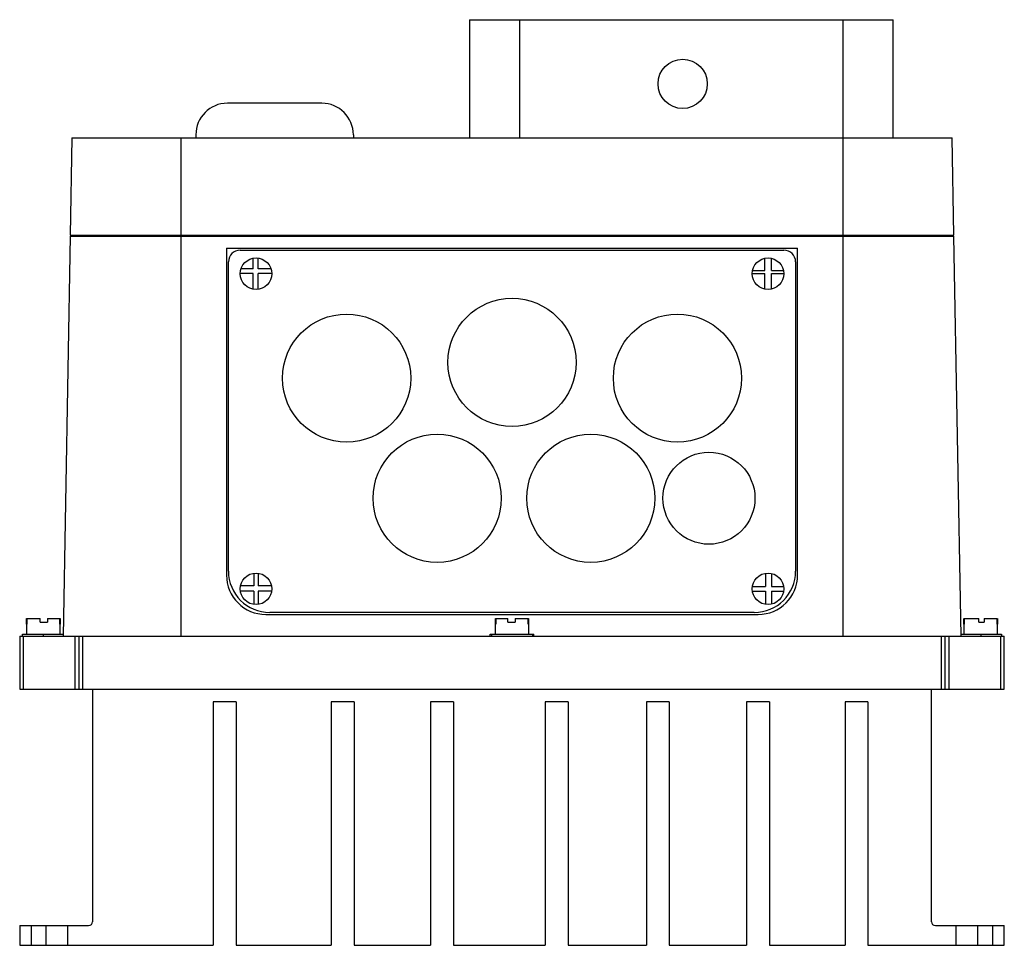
# Model space of a CAD drawing. Header units: millimetres. Extents: x 35 to 285, y 101 to 336.
import ezdxf

# ---------------------------------------------------------------- set-up
doc = ezdxf.new("R2010")
doc.units = ezdxf.units.MM
doc.header["$LTSCALE"] = 28.694125
doc.layers.get('0').update_dxf_attribs({"linetype": 'CONTINUOUS'})

msp = doc.modelspace()

# ---------------------------------------------------------------- linework, layer by layer
at = {"color": 7, "linetype": 'Continuous'}
for p, q in [((148.88, 336.25), (148.88, 306.25)), ((148.88, 336.25), (256.44, 336.25)), ((161.66, 306.25), (161.66, 336.25)), ((243.66, 336.25), (243.66, 306.25)), ((256.44, 306.25), (256.44, 336.25)), ((111.39, 315.04), (87.39, 315.04)), ((47.89, 306.25), (47.46, 281.55)), ((47.89, 306.25), (271.44, 306.25)), ((75.67, 179.75), (75.67, 306.25)), ((79.39, 307.04), (79.39, 306.25)), ((119.39, 307.04), (119.39, 306.25)), ((243.67, 306.25), (243.67, 179.75)), ((271.87, 281.55), (271.44, 306.25)), ((47.44, 281.25), (45.67, 179.75)), ((47.44, 281.25), (271.89, 281.25)), ((47.46, 281.55), (271.87, 281.55)), ((50.44, 281.55), (50.44, 281.25)), ((268.89, 281.25), (268.89, 281.55)), ((269.42, 281.25), (269.42, 281.55)), ((273.67, 179.75), (271.89, 281.25)), ((87.17, 278.25), (87.17, 195.25)), ((87.17, 278.25), (232.17, 278.25)), ((90.67, 277.75), (228.67, 277.75)), ((232.17, 195.25), (232.17, 278.25)), ((93.97, 272.98), (93.97, 275.69)), ((95.2, 272.98), (95.2, 275.71)), ((223.87, 272.55), (223.87, 275.67)), ((225.57, 272.55), (225.57, 275.65)), ((87.67, 196.25), (87.67, 274.75)), ((93.97, 272.98), (90.86, 272.98)), ((98.47, 272.98), (95.2, 272.98)), ((220.75, 272.55), (223.87, 272.55)), ((225.57, 272.55), (228.58, 272.55)), ((231.67, 274.75), (231.67, 196.25)), ((93.97, 271.77), (90.67, 271.77)), ((93.97, 267.81), (93.97, 271.77)), ((95.2, 267.79), (95.2, 271.77)), ((98.67, 271.77), (95.2, 271.77)), ((220.67, 271.77), (223.87, 271.77)), ((223.87, 267.83), (223.87, 271.77)), ((225.57, 271.77), (228.67, 271.77)), ((225.57, 267.85), (225.57, 271.77)), ((94.09, 195.71), (94.09, 192.48)), ((95.2, 195.71), (95.2, 192.48)), ((224.06, 195.7), (224.06, 192.35)), ((225.57, 195.65), (225.57, 192.35)), ((94.09, 191.14), (90.71, 191.14)), ((94.09, 192.48), (90.73, 192.48)), ((94.09, 191.14), (94.09, 187.79)), ((98.6, 192.48), (95.2, 192.48)), ((95.2, 191.14), (95.2, 187.79)), ((98.62, 191.14), (95.2, 191.14)), ((220.71, 192.35), (224.06, 192.35)), ((220.71, 191.14), (224.06, 191.14)), ((224.06, 191.14), (224.06, 187.8)), ((225.57, 192.35), (228.62, 192.35)), ((225.57, 191.14), (228.62, 191.14)), ((225.57, 191.14), (225.57, 187.85)), ((97.16, 185.25), (222.17, 185.25)), ((221.17, 185.75), (98.17, 185.75)), ((36.42, 182.75), (36.42, 180.25)), ((36.42, 182.75), (36.49, 182.75)), ((36.43, 182.75), (36.43, 184.25)), ((36.43, 184.25), (39.85, 184.25)), ((36.49, 184.25), (36.49, 182.75)), ((39.85, 183.25), (39.85, 184.25)), ((39.85, 183.25), (41.69, 183.25)), ((41.69, 184.25), (41.69, 183.25)), ((41.69, 184.25), (44.9, 184.25)), ((44.84, 182.75), (44.84, 184.25)), ((44.84, 182.75), (44.92, 182.75)), ((44.9, 184.25), (44.9, 182.75)), ((44.92, 180.25), (44.92, 182.75)), ((155.42, 182.75), (155.58, 182.75)), ((155.42, 182.75), (155.42, 180.25)), ((155.45, 184.25), (158.63, 184.25)), ((155.45, 182.75), (155.45, 184.25)), ((155.58, 184.25), (155.58, 182.75)), ((158.63, 183.25), (158.63, 184.25)), ((158.63, 183.25), (160.47, 183.25)), ((160.47, 184.25), (163.88, 184.25)), ((160.47, 184.25), (160.47, 183.25)), ((163.75, 182.75), (163.75, 184.25)), ((163.75, 182.75), (163.92, 182.75)), ((163.88, 184.25), (163.88, 182.75)), ((163.92, 180.25), (163.92, 182.75)), ((274.42, 182.75), (274.48, 182.75)), ((274.42, 182.75), (274.42, 180.25)), ((274.43, 182.75), (274.43, 184.25)), ((274.48, 184.25), (278.17, 184.25)), ((274.48, 184.25), (274.48, 182.75)), ((278.17, 183.25), (278.17, 184.25)), ((278.17, 183.25), (279.53, 183.25)), ((279.53, 184.25), (282.85, 184.25)), ((279.53, 184.25), (279.53, 183.25)), ((282.85, 182.75), (282.85, 184.25)), ((282.85, 182.75), (282.92, 182.75)), ((282.9, 184.25), (282.9, 182.75)), ((282.92, 180.25), (282.92, 182.75)), ((35.42, 179.75), (35.42, 180.25)), ((35.42, 180.25), (45.67, 180.25)), ((40.67, 179.75), (40.67, 180.25)), ((154.15, 180.25), (165.18, 180.25)), ((154.15, 179.75), (154.15, 180.25)), ((154.42, 180.25), (154.42, 179.75)), ((164.92, 179.75), (164.92, 180.25)), ((165.18, 179.75), (165.18, 180.25)), ((273.66, 180.25), (283.92, 180.25)), ((278.67, 180.25), (278.67, 179.75)), ((283.92, 180.25), (283.92, 179.75)), ((34.67, 179.75), (34.67, 166.25)), ((34.67, 179.75), (284.67, 179.75)), ((35.67, 166.25), (35.67, 179.75)), ((48.67, 179.75), (48.67, 166.25)), ((49.67, 179.75), (49.67, 166.25)), ((50.67, 166.25), (50.67, 179.75)), ((268.67, 179.75), (268.67, 166.25)), ((269.67, 166.25), (269.67, 179.75)), ((270.67, 166.25), (270.67, 179.75)), ((283.67, 179.75), (283.67, 166.25)), ((284.67, 166.25), (284.67, 179.75)), ((34.67, 166.25), (284.67, 166.25)), ((53.17, 166.25), (53.17, 107.25)), ((266.17, 107.25), (266.17, 166.25)), ((83.77, 163.09), (83.77, 101.25)), ((89.59, 163.09), (83.77, 163.09)), ((89.59, 163.09), (89.59, 101.25)), ((119.56, 163.09), (113.74, 163.09)), ((113.74, 163.09), (113.74, 101.25)), ((119.56, 163.09), (119.56, 101.25)), ((144.82, 163.09), (138.99, 163.09)), ((138.99, 163.09), (138.99, 101.25)), ((144.82, 163.09), (144.82, 101.25)), ((173.93, 163.09), (168.1, 163.09)), ((168.1, 163.09), (168.1, 101.25)), ((173.93, 163.09), (173.93, 101.25)), ((199.61, 163.09), (193.79, 163.09)), ((193.79, 163.09), (193.79, 101.25)), ((199.61, 163.09), (199.61, 101.25)), ((225.04, 163.09), (219.22, 163.09)), ((219.22, 163.09), (219.22, 101.25)), ((225.04, 163.09), (225.04, 101.25)), ((250.05, 163.09), (244.23, 163.09)), ((244.23, 163.09), (244.23, 101.25)), ((250.05, 163.09), (250.05, 101.25)), ((34.67, 106.25), (34.67, 101.25)), ((34.67, 106.25), (52.17, 106.25)), ((37.67, 101.25), (37.67, 106.25)), ((41.42, 101.25), (41.42, 106.25)), ((46.92, 101.25), (46.92, 106.25)), ((267.17, 106.25), (284.67, 106.25)), ((272.42, 101.25), (272.42, 106.25)), ((277.92, 101.25), (277.92, 106.25)), ((281.67, 106.25), (281.67, 101.25)), ((284.67, 101.25), (284.67, 106.25)), ((34.67, 101.25), (83.77, 101.25)), ((89.59, 101.25), (113.74, 101.25)), ((119.56, 101.25), (138.99, 101.25)), ((144.82, 101.25), (168.1, 101.25)), ((173.93, 101.25), (193.79, 101.25)), ((199.61, 101.25), (219.22, 101.25)), ((225.04, 101.25), (244.23, 101.25)), ((250.05, 101.25), (284.67, 101.25))]:
    msp.add_line(p, q, dxfattribs=at)
for centre, radius in [((203, 319.95), 6.25), ((94.67, 271.75), 4), ((224.67, 271.75), 4), ((159.67, 249.25), 16.27), ((117.67, 245.25), 16.27), ((201.67, 245.25), 16.27), ((140.67, 214.75), 16.27), ((179.67, 214.75), 16.27), ((209.67, 214.75), 11.68), ((94.67, 191.75), 4), ((224.67, 191.75), 4)]:
    msp.add_circle(centre, radius, dxfattribs=at)
for centre, radius, start, end in [((87.39, 307.04), 8, 90, 180), ((111.39, 307.04), 8, 0, 90), ((90.67, 274.75), 3, 90, 180), ((228.67, 274.75), 3, 0, 90), ((97.17, 195.25), 10, 179.9996, 269.9996), ((98.17, 196.25), 10.5, 180, 270), ((221.17, 196.25), 10.5, 270, 360), ((222.17, 195.25), 10, 270.0004, 360), ((52.17, 107.25), 1, 270, 360), ((267.17, 107.25), 1, 180, 270)]:
    msp.add_arc(centre, radius, start, end, dxfattribs=at)

doc.saveas('drawing.dxf')
